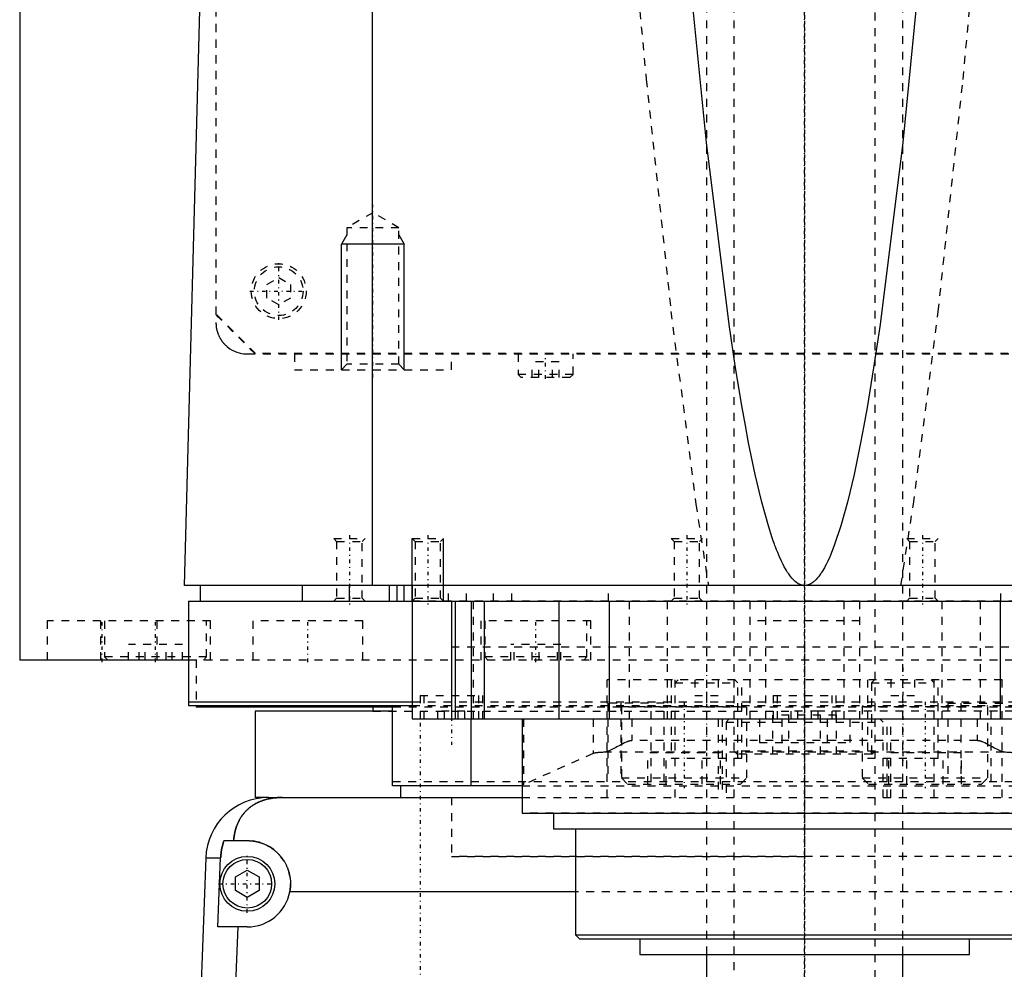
# Model space of a CAD drawing. Extents: x -120 to 120, y -82 to 389.
# Tile 2 of 9: x -100 to 25, y -14 to 107. Entities that reach past the tile are written whole.
import ezdxf

# ---------------------------------------------------------------- set-up
doc = ezdxf.new("R2010")
doc.units = 0
doc.linetypes.add('CENTER', pattern=[1.5, 0.45, -0.5, 0.05, -0.5])
doc.linetypes.add('DASHED', pattern=[2, 1, -1])
for name, color, linetype in [('AM_0', 7, 'CONTINUOUS'), ('AM_10', 7, 'CONTINUOUS'), ('AM_3', 7, 'DASHED'), ('AM_7', 7, 'CENTER')]:
    doc.layers.add(name, color=color, linetype=linetype)

msp = doc.modelspace()

# ---------------------------------------------------------------- linework, layer by layer
at = {"layer": 'AM_0', "color": 7, "linetype": 'CONTINUOUS'}
for p, q in [((-100, 363), (-100, 25)), ((-79, 34.5), (-76.83, 115.63)), ((-55.06, 34.5), (-55.06, 116.6)), ((79, 34.5), (-79, 34.5)), ((-77, 34.5), (-77, 32.5)), ((-64, 34.5), (-64, 32.5)), ((-58, 32.5), (-58, 34.5)), ((-52.9, 32.5), (-52.9, 34.5)), ((-51.9, 32.5), (-51.9, 34.5)), ((-51, 32.5), (-51, 34.5)), ((-50, 34.5), (-50, 17.5)), ((-78.5, 32.5), (78.5, 32.5)), ((-78.5, 32.5), (-78.5, 19.2)), ((-45, 32.5), (-45, 17.5)), ((-44.5, 32.5), (-44.5, 17.5)), ((-42.5, 32.5), (-42.5, 17.5)), ((-40.83, 32.5), (-40.83, 17.5)), ((-31.31, 32.5), (-31.31, 17.5)), ((-24.92, 32.5), (-24.92, 17.5)), ((24.92, 32.5), (24.92, 17.5)), ((-78.56, 25), (-100, 25)), ((-78.5, 19.7), (-50.02, 19.7)), ((-78.5, 19.2), (-50.02, 19.2)), ((-77.5, 19.2), (-77.5, 19)), ((-52.56, 19), (-77.5, 19)), ((-55, 19), (-55, 18.5)), ((-52.5, 9), (-52.5, 19.2)), ((-70, 18.5), (-70, 7.5)), ((-52.56, 18.5), (-70, 18.5)), ((-50, 17.5), (50, 17.5)), ((-42.5, 9), (-42.5, 17.5)), ((-36, 17.5), (-36, 5.5)), ((-36, 9), (-52.5, 9)), ((-51.5, 9), (-51.5, 7.5)), ((-68.3, 7.5), (-70, 7.5)), ((-68.3, 7.5), (-36, 7.5)), ((-36, 5.5), (36, 5.5)), ((-32, 5.5), (-32, 3.5)), ((-32, 3.5), (32, 3.5)), ((-29.17, 3.5), (-29.17, -10)), ((-73.97, 2), (-71, 2)), ((-76.29, -0.2), (-77.28, -26.54)), ((-76.29, -0.2), (-74.4, -0.2)), ((-74.75, -9), (-74.4, -0.2)), ((-72.5, -2.63), (-71, -1.77)), ((-71, -1.77), (-69.5, -2.63)), ((-72.5, -4.37), (-72.5, -2.63)), ((-69.5, -2.63), (-69.5, -4.37)), ((-71, -5.23), (-72.5, -4.37)), ((-69.5, -4.37), (-71, -5.23)), ((-29.17, -4.5), (-65.59, -4.5)), ((-71, -9), (-74.75, -9)), ((-72.2, -9), (-72.97, -26.54)), ((-29.17, -10), (-28.67, -10.5)), ((-29.17, -10), (29.18, -10)), ((-28.67, -10.5), (28.68, -10.5)), ((-21, -10.5), (-21, -12.5)), ((21, -12.5), (21, -10.5)), ((-21, -12.5), (21, -12.5)), ((-12.5, -12.5), (-12.5, -17.5)), ((12.5, -17.5), (12.5, -12.5))]:
    msp.add_line(p, q, dxfattribs=at)
for points in [[(0, 34.5, 0), (-0.01, 34.5, 0), (-0.04, 34.5, 0), (-0.06, 34.5, 0), (-0.07, 34.5, 0), (-0.08, 34.5, 0), (-0.11, 34.5, 0), (-0.13, 34.51, 0), (-0.15, 34.51, 0), (-0.18, 34.51, 0), (-0.2, 34.51, 0), (-0.21, 34.52, 0), (-0.22, 34.52, 0), (-0.25, 34.52, 0), (-0.27, 34.53, 0), (-0.29, 34.53, 0), (-0.32, 34.54, 0), (-0.34, 34.54, 0), (-0.35, 34.54, 0), (-0.36, 34.55, 0), (-0.39, 34.55, 0), (-0.41, 34.56, 0), (-0.42, 34.56, 0), (-0.43, 34.57, 0), (-0.46, 34.57, 0), (-0.48, 34.58, 0), (-0.49, 34.59, 0), (-0.5, 34.59, 0), (-0.53, 34.6, 0), (-0.55, 34.61, 0), (-0.57, 34.62, 0), (-0.6, 34.63, 0), (-0.62, 34.64, 0), (-0.63, 34.64, 0), (-0.64, 34.65, 0), (-0.67, 34.66, 0), (-0.69, 34.67, 0), (-0.71, 34.68, 0), (-0.74, 34.69, 0), (-0.76, 34.71, 0), (-0.77, 34.71, 0), (-0.78, 34.72, 0), (-0.81, 34.73, 0), (-0.83, 34.74, 0), (-0.85, 34.76, 0), (-0.88, 34.77, 0), (-0.9, 34.79, 0), (-0.91, 34.8, 0), (-0.92, 34.8, 0), (-0.95, 34.82, 0), (-0.97, 34.83, 0), (-1.05, 34.89, 0), (-1.19, 35.01, 0), (-1.26, 35.07, 0), (-1.33, 35.13, 0), (-1.47, 35.27, 0), (-1.61, 35.43, 0), (-1.75, 35.59, 0), (-1.89, 35.78, 0), (-2.03, 35.97, 0), (-2.1, 36.07, 0), (-2.17, 36.18, 0), (-2.31, 36.41, 0), (-2.45, 36.64, 0), (-2.52, 36.77, 0), (-2.59, 36.89, 0), (-2.73, 37.16, 0), (-2.87, 37.44, 0), (-2.94, 37.59, 0), (-3.01, 37.73, 0), (-3.15, 38.04, 0), (-3.29, 38.36, 0), (-3.43, 38.7, 0), (-3.57, 39.05, 0), (-3.71, 39.41, 0), (-3.78, 39.6, 0), (-3.85, 39.79, 0), (-3.99, 40.18, 0), (-4.13, 40.59, 0), (-4.62, 42.12, 0), (-5.46, 45.14, 0), (-6.29, 48.66, 0), (-7.13, 52.68, 0), (-7.54, 54.88, 0), (-7.96, 57.2, 0), (-8.79, 62.22, 0), (-9.62, 67.74, 0), (-12.5, 90.94, 0), (-14.95, 115.63, 0)], [(14.95, 115.63, 0), (12.5, 90.94, 0), (9.62, 67.74, 0), (8.79, 62.22, 0), (7.96, 57.2, 0), (7.54, 54.88, 0), (7.13, 52.68, 0), (6.29, 48.66, 0), (5.46, 45.14, 0), (4.62, 42.12, 0), (3.78, 39.6, 0), (3.29, 38.36, 0), (3.15, 38.04, 0), (3.01, 37.73, 0), (2.94, 37.59, 0), (2.87, 37.44, 0), (2.73, 37.16, 0), (2.59, 36.89, 0), (2.52, 36.77, 0), (2.45, 36.64, 0), (2.31, 36.41, 0), (2.17, 36.18, 0), (2.1, 36.07, 0), (2.03, 35.97, 0), (1.89, 35.78, 0), (1.75, 35.59, 0), (1.61, 35.43, 0), (1.47, 35.27, 0), (1.33, 35.13, 0), (1.26, 35.07, 0), (1.19, 35.01, 0), (1.05, 34.89, 0), (0.91, 34.8, 0), (0.83, 34.74, 0), (0.81, 34.73, 0), (0.78, 34.72, 0), (0.77, 34.71, 0), (0.76, 34.71, 0), (0.74, 34.69, 0), (0.71, 34.68, 0), (0.69, 34.67, 0), (0.67, 34.66, 0), (0.64, 34.65, 0), (0.63, 34.64, 0), (0.62, 34.64, 0), (0.6, 34.63, 0), (0.57, 34.62, 0), (0.55, 34.61, 0), (0.53, 34.6, 0), (0.5, 34.59, 0), (0.49, 34.59, 0), (0.48, 34.58, 0), (0.46, 34.57, 0), (0.43, 34.57, 0), (0.42, 34.56, 0), (0.41, 34.56, 0), (0.39, 34.55, 0), (0.36, 34.55, 0), (0.35, 34.54, 0), (0.34, 34.54, 0), (0.32, 34.54, 0), (0.29, 34.53, 0), (0.27, 34.53, 0), (0.25, 34.52, 0), (0.22, 34.52, 0), (0.21, 34.52, 0), (0.2, 34.51, 0), (0.18, 34.51, 0), (0.15, 34.51, 0), (0.13, 34.51, 0), (0.11, 34.5, 0), (0.08, 34.5, 0), (0.07, 34.5, 0), (0.06, 34.5, 0), (0.04, 34.5, 0), (0.01, 34.5, 0), (0, 34.5, 0)], [(-66.56, 7.5, 0), (-66.61, 7.5, 0), (-66.7, 7.5, 0), (-66.8, 7.5, 0), (-66.84, 7.5, 0), (-66.89, 7.49, 0), (-66.98, 7.49, 0), (-67.08, 7.49, 0), (-67.17, 7.48, 0), (-67.26, 7.47, 0), (-67.35, 7.47, 0), (-67.4, 7.46, 0), (-67.45, 7.46, 0), (-67.54, 7.45, 0), (-67.63, 7.44, 0), (-67.72, 7.42, 0), (-67.82, 7.41, 0), (-67.91, 7.4, 0), (-67.95, 7.39, 0), (-68, 7.38, 0), (-68.09, 7.37, 0), (-68.18, 7.35, 0), (-68.23, 7.34, 0), (-68.27, 7.33, 0), (-68.36, 7.31, 0), (-68.45, 7.29, 0), (-68.49, 7.28, 0), (-68.53, 7.27, 0), (-68.62, 7.24, 0), (-68.71, 7.22, 0), (-68.79, 7.2, 0), (-68.88, 7.17, 0), (-68.96, 7.14, 0), (-69, 7.13, 0), (-69.04, 7.11, 0), (-69.13, 7.08, 0), (-69.21, 7.05, 0), (-69.29, 7.02, 0), (-69.37, 6.99, 0), (-69.45, 6.96, 0), (-69.49, 6.94, 0), (-69.53, 6.92, 0), (-69.6, 6.89, 0), (-69.68, 6.85, 0), (-69.76, 6.81, 0), (-69.83, 6.77, 0), (-69.91, 6.74, 0), (-69.94, 6.72, 0), (-69.98, 6.69, 0), (-70.05, 6.65, 0), (-70.12, 6.61, 0), (-70.19, 6.57, 0), (-70.26, 6.52, 0), (-70.33, 6.48, 0), (-70.37, 6.46, 0), (-70.4, 6.43, 0), (-70.47, 6.39, 0), (-70.53, 6.34, 0), (-70.6, 6.29, 0), (-70.66, 6.24, 0), (-70.72, 6.19, 0), (-70.75, 6.17, 0), (-70.78, 6.14, 0), (-70.84, 6.09, 0), (-70.9, 6.04, 0), (-70.93, 6.01, 0), (-70.96, 5.98, 0), (-71.02, 5.93, 0), (-71.08, 5.87, 0), (-71.1, 5.85, 0), (-71.13, 5.82, 0), (-71.19, 5.76, 0), (-71.24, 5.71, 0), (-71.29, 5.65, 0), (-71.34, 5.59, 0), (-71.4, 5.53, 0), (-71.42, 5.5, 0), (-71.45, 5.47, 0), (-71.5, 5.41, 0), (-71.54, 5.35, 0), (-71.59, 5.28, 0), (-71.64, 5.22, 0), (-71.68, 5.16, 0), (-71.71, 5.12, 0), (-71.73, 5.09, 0), (-71.77, 5.02, 0), (-71.82, 4.96, 0), (-71.86, 4.89, 0), (-71.9, 4.82, 0), (-71.94, 4.75, 0), (-71.96, 4.72, 0), (-71.98, 4.68, 0), (-72.02, 4.61, 0), (-72.06, 4.54, 0), (-72.1, 4.46, 0), (-72.13, 4.39, 0), (-72.17, 4.32, 0), (-72.18, 4.28, 0), (-72.2, 4.24, 0), (-72.24, 4.16, 0), (-72.27, 4.09, 0), (-72.3, 4.01, 0), (-72.33, 3.93, 0), (-72.36, 3.85, 0), (-72.37, 3.81, 0), (-72.39, 3.77, 0), (-72.42, 3.69, 0), (-72.44, 3.61, 0), (-72.46, 3.57, 0), (-72.47, 3.52, 0), (-72.49, 3.44, 0), (-72.52, 3.36, 0), (-72.53, 3.32, 0), (-72.54, 3.27, 0), (-72.56, 3.19, 0), (-72.58, 3.1, 0), (-72.6, 3.02, 0), (-72.62, 2.93, 0), (-72.63, 2.84, 0), (-72.64, 2.8, 0), (-72.65, 2.76, 0), (-72.66, 2.67, 0), (-72.68, 2.58, 0), (-72.72, 2.27, 0), (-72.74, 2, 0)], [(-74.4, -0.2, 0), (-74.39, -0.14, 0), (-74.39, -0.02, 0), (-74.38, 0.1, 0), (-74.37, 0.16, 0), (-74.37, 0.23, 0), (-74.35, 0.35, 0), (-74.34, 0.47, 0), (-74.32, 0.6, 0), (-74.3, 0.72, 0), (-74.28, 0.85, 0), (-74.27, 0.91, 0), (-74.26, 0.97, 0), (-74.23, 1.1, 0), (-74.2, 1.22, 0), (-74.17, 1.34, 0), (-74.14, 1.47, 0), (-74.1, 1.59, 0), (-74.09, 1.65, 0), (-74.07, 1.71, 0), (-74.03, 1.83, 0), (-73.99, 1.94, 0), (-73.97, 2, 0)], [(-71, 2, 0), (-70.96, 2, 0), (-70.87, 2, 0), (-70.78, 2, 0), (-70.73, 1.99, 0), (-70.69, 1.99, 0), (-70.6, 1.99, 0), (-70.51, 1.98, 0), (-70.42, 1.97, 0), (-70.33, 1.96, 0), (-70.24, 1.95, 0), (-70.19, 1.94, 0), (-70.15, 1.93, 0), (-70.06, 1.92, 0), (-69.97, 1.9, 0), (-69.88, 1.88, 0), (-69.79, 1.86, 0), (-69.7, 1.84, 0), (-69.65, 1.83, 0), (-69.61, 1.82, 0), (-69.52, 1.8, 0), (-69.43, 1.77, 0), (-69.38, 1.76, 0), (-69.34, 1.74, 0), (-69.25, 1.72, 0), (-69.17, 1.69, 0), (-69.12, 1.67, 0), (-69.08, 1.65, 0), (-68.99, 1.62, 0), (-68.91, 1.59, 0), (-68.82, 1.55, 0), (-68.74, 1.51, 0), (-68.66, 1.48, 0), (-68.61, 1.46, 0), (-68.57, 1.44, 0), (-68.49, 1.39, 0), (-68.41, 1.35, 0), (-68.33, 1.31, 0), (-68.25, 1.26, 0), (-68.17, 1.22, 0), (-68.14, 1.2, 0), (-68.1, 1.17, 0), (-68.02, 1.12, 0), (-67.95, 1.07, 0), (-67.87, 1.02, 0), (-67.8, 0.97, 0), (-67.73, 0.92, 0), (-67.69, 0.89, 0), (-67.66, 0.87, 0), (-67.59, 0.81, 0), (-67.52, 0.76, 0), (-67.45, 0.7, 0), (-67.39, 0.65, 0), (-67.32, 0.59, 0), (-67.29, 0.56, 0), (-67.26, 0.53, 0), (-67.2, 0.47, 0), (-67.14, 0.41, 0), (-67.08, 0.35, 0), (-67.02, 0.29, 0), (-66.96, 0.23, 0), (-66.93, 0.2, 0), (-66.9, 0.17, 0), (-66.84, 0.1, 0), (-66.79, 0.04, 0), (-66.76, 0, 0), (-66.73, -0.03, 0), (-66.68, -0.1, 0), (-66.62, -0.17, 0), (-66.6, -0.2, 0), (-66.57, -0.24, 0), (-66.52, -0.31, 0), (-66.47, -0.38, 0), (-66.42, -0.45, 0), (-66.37, -0.53, 0), (-66.32, -0.6, 0), (-66.3, -0.64, 0), (-66.28, -0.68, 0), (-66.23, -0.76, 0), (-66.19, -0.83, 0), (-66.15, -0.91, 0), (-66.11, -0.99, 0), (-66.06, -1.07, 0), (-66.05, -1.11, 0), (-66.03, -1.15, 0), (-65.99, -1.23, 0), (-65.95, -1.32, 0), (-65.92, -1.4, 0), (-65.88, -1.48, 0), (-65.85, -1.57, 0), (-65.84, -1.61, 0), (-65.82, -1.65, 0), (-65.79, -1.74, 0), (-65.76, -1.82, 0), (-65.74, -1.91, 0), (-65.71, -1.99, 0), (-65.69, -2.08, 0), (-65.68, -2.12, 0), (-65.66, -2.17, 0), (-65.64, -2.25, 0), (-65.62, -2.34, 0), (-65.61, -2.43, 0), (-65.59, -2.52, 0), (-65.57, -2.6, 0), (-65.57, -2.65, 0), (-65.56, -2.69, 0), (-65.55, -2.78, 0), (-65.54, -2.87, 0), (-65.53, -2.91, 0), (-65.53, -2.96, 0), (-65.52, -3.04, 0), (-65.51, -3.13, 0), (-65.51, -3.18, 0), (-65.51, -3.22, 0), (-65.5, -3.31, 0), (-65.5, -3.39, 0), (-65.5, -3.48, 0), (-65.5, -3.57, 0), (-65.5, -3.65, 0), (-65.5, -3.7, 0), (-65.51, -3.74, 0), (-65.51, -3.83, 0), (-65.52, -3.92, 0), (-65.52, -4.01, 0), (-65.53, -4.1, 0), (-65.54, -4.19, 0), (-65.55, -4.23, 0), (-65.55, -4.28, 0), (-65.57, -4.37, 0), (-65.58, -4.46, 0), (-65.59, -4.5, 0)]]:
    msp.add_polyline3d(points, dxfattribs=at)
for radius in [3.5, 3.1]:
    msp.add_circle((-71, -3.5), radius, dxfattribs=at)
for centre, radius, start, end in [((-68.3, -0.5), 8, 90, 177.861), ((-71, -3.5), 5.5, 270, 349.5243)]:
    msp.add_arc(centre, radius, start, end, dxfattribs=at)
at = {"layer": 'AM_10', "color": 7, "linetype": 'CONTINUOUS'}
for p, q in [((-58.32, 79.17), (-59, 78)), ((-51.68, 79.17), (-51, 78)), ((-51, 78), (-59, 78)), ((-59, 62), (-59, 78)), ((-51, 62), (-51, 78)), ((-50, 32.5), (-50, 40.5)), ((-46, 32.5), (-46, 40.5))]:
    msp.add_line(p, q, dxfattribs=at)
at = {"layer": 'AM_3', "color": 6, "linetype": 'DASHED'}
for p, q in [((-75, 380), (-75, 68)), ((-74.95, 69.05), (-74.95, 374.95)), ((-9, 360.5), (-9, -59.5)), ((9, -59.5), (9, 360.5)), ((-12.5, 222.5), (-12.5, -12.5)), ((12.5, -12.5), (12.5, 222.5)), ((-55, 82), (-58.32, 80.08)), ((-51.68, 80.08), (-55, 82)), ((-58.32, 80.08), (-58.32, 62.68)), ((-51.68, 80.08), (-58.32, 80.08)), ((-51.68, 62.68), (-51.68, 80.08)), ((-68.5, 72.87), (-67, 73.73)), ((-68.5, 71.13), (-68.5, 72.87)), ((-67, 73.73), (-65.5, 72.87)), ((-65.5, 72.87), (-65.5, 71.13)), ((-67, 70.27), (-68.5, 71.13)), ((-65.5, 71.13), (-67, 70.27)), ((-70, 64), (-75, 69)), ((-69.95, 64.05), (-74.95, 69.05)), ((-71, 64), (71, 64)), ((69.95, 64.05), (-69.95, 64.05)), ((-65, 64), (-65, 62)), ((-45, 62), (-45, 64)), ((-36.5, 64), (-36.5, 61.4)), ((-29.5, 61.4), (-29.5, 64)), ((-34.73, 61), (-34.73, 63)), ((-31.27, 63), (-34.73, 63)), ((-33.87, 61), (-33.87, 63)), ((-32.13, 61), (-32.13, 63)), ((-31.27, 61), (-31.27, 63)), ((-65, 62), (-45, 62)), ((-58.32, 62.68), (-59, 62)), ((-51.68, 62.68), (-58.32, 62.68)), ((-51, 62), (-51.68, 62.68)), ((-36.5, 61.4), (-36.1, 61)), ((-29.5, 61.4), (-36.5, 61.4)), ((-29.9, 61), (-36.1, 61)), ((-29.9, 61), (-29.5, 61.4)), ((-60, 40.5), (-59.62, 40.12)), ((-60, 40.5), (-56, 40.5)), ((-56.38, 40.12), (-56, 40.5)), ((-50, 40.5), (-49.62, 40.12)), ((-50, 40.5), (-46, 40.5)), ((-46.38, 40.12), (-46, 40.5)), ((-17, 40.5), (-16.62, 40.12)), ((-17, 40.5), (-13, 40.5)), ((-13.38, 40.12), (-13, 40.5)), ((13, 40.5), (13.38, 40.12)), ((13, 40.5), (17, 40.5)), ((16.62, 40.12), (17, 40.5)), ((-59.62, 40.12), (-59.62, 32.88)), ((-59.62, 40.12), (-56.38, 40.12)), ((-56.38, 32.88), (-56.38, 40.12)), ((-49.62, 40.12), (-49.62, 32.88)), ((-49.62, 40.12), (-46.38, 40.12)), ((-46.38, 32.88), (-46.38, 40.12)), ((-16.62, 40.12), (-16.62, 32.88)), ((-16.62, 40.12), (-13.38, 40.12)), ((-13.38, 32.88), (-13.38, 40.12)), ((13.38, 40.12), (13.38, 32.88)), ((13.38, 40.12), (16.62, 40.12)), ((16.62, 32.88), (16.62, 40.12)), ((-45.38, 32.5), (-45.38, 34.5)), ((-43.08, 32.5), (-43.08, 34.5)), ((-39.62, 32.5), (-39.62, 34.5)), ((-37.31, 32.5), (-37.31, 34.5)), ((-25, 32.5), (-25, 34.5)), ((25, 32.5), (25, 34.5)), ((-59.62, 32.88), (-60, 32.5)), ((-59.62, 32.88), (-56.38, 32.88)), ((-56, 32.5), (-56.38, 32.88)), ((-49.62, 32.88), (-50, 32.5)), ((-49.62, 32.88), (-46.38, 32.88)), ((-46, 32.5), (-46.38, 32.88)), ((-16.62, 32.88), (-17, 32.5)), ((-16.62, 32.88), (-13.38, 32.88)), ((-13, 32.5), (-13.38, 32.88)), ((13.38, 32.88), (13, 32.5)), ((13.38, 32.88), (16.62, 32.88)), ((17, 32.5), (16.62, 32.88)), ((77, 32.5), (-50, 32.5)), ((-42.23, 32.5), (-42.23, 17.5)), ((-22.36, 32.5), (-22.36, 17.5)), ((-17.5, 32.5), (-17.5, 17.5)), ((-7, 32.5), (-7, 17.5)), ((-5, 32.5), (-5, 17.5)), ((5, 32.5), (5, 17.5)), ((7, 32.5), (7, 17.5)), ((17.5, 32.5), (17.5, 17.5)), ((22.36, 32.5), (22.36, 17.5)), ((-96.5, 30), (-96.5, 25)), ((-75.69, 30), (-96.5, 30)), ((-89.69, 30), (-89.69, 25)), ((-89.19, 30), (-89.19, 25.4)), ((-82.5, 25), (-82.5, 30)), ((-76.19, 25.4), (-76.19, 30)), ((-75.69, 25), (-75.69, 30)), ((-70.29, 30), (-70.29, 25)), ((-56.29, 30), (-70.29, 30)), ((-56.29, 25), (-56.29, 30)), ((-41.25, 30), (-41.25, 25)), ((-27.25, 30), (-41.25, 30)), ((-40.75, 30), (-40.75, 25.4)), ((-27.75, 25.4), (-27.75, 30)), ((-27.25, 25), (-27.25, 30)), ((7, 30), (-7, 30)), ((-86.12, 25), (-86.12, 27)), ((-79.25, 27), (-86.12, 27)), ((-84.8, 25), (-84.8, 27)), ((-84.01, 25), (-84.01, 27)), ((-81.36, 25), (-81.36, 27)), ((-80.58, 25), (-80.58, 27)), ((-79.25, 25), (-79.25, 27)), ((-45, 26.7), (45, 26.7)), ((-45, 26.7), (0, 26.7)), ((-37.45, 25), (-37.45, 27)), ((-31.05, 27), (-37.45, 27)), ((-37, 25), (-37, 27)), ((-34.7, 25), (-34.7, 27)), ((-33.8, 25), (-33.8, 27)), ((-31.5, 25), (-31.5, 27)), ((-31.05, 25), (-31.05, 27)), ((-89.19, 25.4), (-88.79, 25)), ((-76.19, 25.4), (-89.19, 25.4)), ((-76.59, 25), (-76.19, 25.4)), ((-40.75, 25.4), (-40.35, 25)), ((-27.75, 25.4), (-40.75, 25.4)), ((-28.15, 25), (-27.75, 25.4)), ((78.56, 25), (-78.56, 25)), ((-77.5, 25), (-77.5, 19.2)), ((-25.16, 7.5), (-25.16, 22.5)), ((25.16, 22.5), (-25.16, 22.5)), ((-17, 22.5), (-17, 12.5)), ((-16.1, 22.5), (-16.5, 22.1)), ((-16.5, 7.5), (-16.5, 22.5)), ((-16.5, 22.1), (-8.5, 22.1)), ((-14, 22.5), (-14, 20.5)), ((-11, 22.5), (-11, 20.5)), ((-8.5, 22.1), (-8.9, 22.5)), ((-8.5, 12.5), (-8.5, 22.1)), ((-8, 12.5), (-8, 22.5)), ((8, 22.5), (8, 12.5)), ((8.9, 22.5), (8.5, 22.1)), ((8.5, 22.1), (8.5, 12.5)), ((8.5, 22.1), (16.5, 22.1)), ((11, 22.5), (11, 20.5)), ((14, 22.5), (14, 20.5)), ((16.5, 22.1), (16.1, 22.5)), ((16.5, 7.5), (16.5, 22.5)), ((17, 12.5), (17, 22.5)), ((25.16, 7.5), (25.16, 22.5)), ((-49, 20.5), (-49, 17.5)), ((-49, 20.5), (-41, 20.5)), ((-48.5, 20.5), (-48.5, 17.5)), ((-41.5, 17.5), (-41.5, 20.5)), ((-41, 17.5), (-41, 20.5)), ((-14, 20.5), (-11, 20.5)), ((-4, 20.5), (-4, 17.5)), ((-4, 20.5), (4, 20.5)), ((-3.5, 20.5), (-3.5, 17.5)), ((3.5, 17.5), (3.5, 20.5)), ((4, 17.5), (4, 20.5)), ((11, 20.5), (14, 20.5)), ((52.56, 19), (-52.56, 19)), ((-50.02, 19.7), (50.02, 19.7)), ((-50.02, 19.2), (50.02, 19.2)), ((-25.09, 19.5), (-25.09, 9.5)), ((-17.89, 19.5), (-25.09, 19.5)), ((-23.43, 19.5), (-23.43, 9.5)), ((-23.25, 19.2), (-23.35, 19.1)), ((-23.35, 19.1), (-23.35, 10)), ((-23.35, 19.1), (-7.35, 19.1)), ((-19.55, 9.5), (-19.55, 19.5)), ((-17.89, 9.5), (-17.89, 19.5)), ((-7.35, 19.1), (-7.45, 19.2)), ((-7.35, 10), (-7.35, 19.1)), ((7.45, 19.2), (7.35, 19.1)), ((7.35, 19.1), (7.35, 10)), ((7.35, 19.1), (23.35, 19.1)), ((18.23, 19.5), (18.23, 9.5)), ((18.23, 19.5), (25.44, 19.5)), ((19.89, 19.5), (19.89, 9.5)), ((23.35, 19.1), (23.25, 19.2)), ((23.35, 10), (23.35, 19.1)), ((23.77, 9.5), (23.77, 19.5)), ((-55, 18.5), (-0.87, 18.5)), ((-43.27, 18.5), (-46.73, 18.5)), ((-46.73, 17.5), (-46.73, 18.5)), ((-45.87, 17.5), (-45.87, 18.5)), ((-44.13, 17.5), (-44.13, 18.5)), ((-43.27, 17.5), (-43.27, 18.5)), ((-4.04, 13), (-4.04, 18)), ((4.04, 18), (-4.04, 18)), ((-2.02, 13), (-2.02, 18)), ((1.73, 18.5), (-1.73, 18.5)), ((-1.73, 17.5), (-1.73, 18.5)), ((-0.87, 17.5), (-0.87, 18.5)), ((0.87, 17.5), (0.87, 18.5)), ((52.56, 18.5), (0.87, 18.5)), ((1.73, 17.5), (1.73, 18.5)), ((2.02, 13), (2.02, 18)), ((4.04, 13), (4.04, 18)), ((-35.82, 17.5), (-35.82, 9.14)), ((-26.96, 17.5), (-26.96, 13.1)), ((-22, 17.5), (-22, 14.74)), ((-11, 17.5), (-11, 7.5)), ((-10.5, 17.5), (-10.5, 7.5)), ((-9.6, 17.5), (-10, 17.1)), ((-10, 17.1), (-10, 7.5)), ((-10, 17.1), (10, 17.1)), ((-5.77, 17.5), (-5.77, 14.5)), ((-2.89, 17.5), (-2.89, 14.5)), ((2.89, 17.5), (2.89, 14.5)), ((5.77, 17.5), (5.77, 14.5)), ((10, 17.1), (9.6, 17.5)), ((10, 7.5), (10, 17.1)), ((10.5, 7.5), (10.5, 17.5)), ((11, 7.5), (11, 17.5)), ((22, 17.5), (22, 14.74)), ((22, 14.74), (-22, 14.74)), ((-5.77, 14.5), (5.77, 14.5)), ((-26.96, 13.1), (-35.82, 9.14)), ((25.41, 13.27), (-25.41, 13.27)), ((-19.97, 9.2), (-19.97, 13.2)), ((-10.73, 13.2), (-19.97, 13.2)), ((-17.66, 9.2), (-17.66, 13.2)), ((-13.04, 9.2), (-13.04, 13.2)), ((-10.73, 9.2), (-10.73, 13.2)), ((-9, 13.4), (-8.6, 13)), ((9, 13.4), (-9, 13.4)), ((8.6, 13), (-8.6, 13)), ((8.6, 13), (9, 13.4)), ((10.73, 9.2), (10.73, 13.2)), ((19.97, 13.2), (10.73, 13.2)), ((13.04, 9.2), (13.04, 13.2)), ((17.66, 9.2), (17.66, 13.2)), ((19.97, 9.2), (19.97, 13.2)), ((-17, 12.5), (-8, 12.5)), ((8, 12.5), (17, 12.5)), ((52.5, 9.5), (-52.5, 9.5)), ((-36, 9), (36, 9)), ((-23.35, 10), (-22.55, 9.2)), ((-23.35, 10), (-7.35, 10)), ((-22.55, 9.2), (-8.15, 9.2)), ((-8.15, 9.2), (-7.35, 10)), ((7.35, 10), (8.15, 9.2)), ((7.35, 10), (23.35, 10)), ((8.15, 9.2), (22.55, 9.2)), ((22.55, 9.2), (23.35, 10)), ((-45, 7.5), (-45, 0)), ((-45, 7.5), (-45, 0)), ((-36, 7.5), (36, 7.5)), ((36, 5.52), (-36, 5.52)), ((-45, 0), (0, 0)), ((45, 0), (-45, 0)), ((29.18, -4.5), (-29.17, -4.5))]:
    msp.add_line(p, q, dxfattribs=at)
for points in [[(-21.74, 115.63, 0), (-20.18, 98.98, 0), (-17.03, 69.41, 0), (-13.86, 44.87, 0), (-12.26, 34.5, 0)], [(12.26, 34.5, 0), (13.86, 44.87, 0), (17.03, 69.41, 0), (20.18, 98.98, 0), (21.74, 115.63, 0)], [(-75, 68, 0), (-75, 67.97, 0), (-75, 67.9, 0), (-75, 67.83, 0), (-74.99, 67.79, 0), (-74.99, 67.76, 0), (-74.99, 67.69, 0), (-74.98, 67.62, 0), (-74.97, 67.55, 0), (-74.97, 67.48, 0), (-74.96, 67.41, 0), (-74.95, 67.38, 0), (-74.95, 67.34, 0), (-74.93, 67.27, 0), (-74.92, 67.21, 0), (-74.91, 67.14, 0), (-74.89, 67.07, 0), (-74.87, 67, 0), (-74.87, 66.97, 0), (-74.86, 66.94, 0), (-74.84, 66.87, 0), (-74.82, 66.81, 0), (-74.81, 66.77, 0), (-74.8, 66.74, 0), (-74.77, 66.68, 0), (-74.75, 66.61, 0), (-74.74, 66.58, 0), (-74.73, 66.55, 0), (-74.7, 66.49, 0), (-74.68, 66.43, 0), (-74.65, 66.37, 0), (-74.62, 66.31, 0), (-74.59, 66.25, 0), (-74.58, 66.22, 0), (-74.57, 66.19, 0), (-74.54, 66.13, 0), (-74.51, 66.07, 0), (-74.47, 66.02, 0), (-74.44, 65.96, 0), (-74.41, 65.91, 0), (-74.39, 65.88, 0), (-74.38, 65.86, 0), (-74.34, 65.8, 0), (-74.31, 65.75, 0), (-74.27, 65.7, 0), (-74.24, 65.65, 0), (-74.2, 65.6, 0), (-74.19, 65.58, 0), (-74.17, 65.56, 0), (-74.13, 65.51, 0), (-74.1, 65.47, 0), (-74.06, 65.42, 0), (-74.02, 65.38, 0), (-73.99, 65.34, 0), (-73.97, 65.32, 0), (-73.95, 65.3, 0), (-73.91, 65.25, 0), (-73.87, 65.21, 0), (-73.83, 65.17, 0), (-73.79, 65.14, 0), (-73.75, 65.1, 0), (-73.73, 65.08, 0), (-73.71, 65.06, 0), (-73.67, 65.02, 0), (-73.63, 64.99, 0), (-73.61, 64.97, 0), (-73.48, 64.86, 0), (-73.21, 64.67, 0), (-72.94, 64.5, 0), (-72.65, 64.36, 0), (-72.35, 64.24, 0), (-72.05, 64.14, 0), (-71.9, 64.1, 0), (-71.75, 64.07, 0), (-71.45, 64.02, 0), (-71.15, 64, 0), (-71, 64, 0)], [(-22, 14.74, 0), (-22.02, 14.74, 0), (-22.06, 14.73, 0), (-22.1, 14.73, 0), (-22.12, 14.73, 0), (-22.14, 14.73, 0), (-22.18, 14.72, 0), (-22.21, 14.72, 0), (-22.25, 14.71, 0), (-22.29, 14.7, 0), (-22.32, 14.69, 0), (-22.34, 14.69, 0), (-22.36, 14.68, 0), (-22.39, 14.67, 0), (-22.43, 14.66, 0), (-22.46, 14.65, 0), (-22.5, 14.64, 0), (-22.53, 14.62, 0), (-22.55, 14.62, 0), (-22.57, 14.61, 0), (-22.6, 14.6, 0), (-22.64, 14.58, 0), (-22.65, 14.58, 0), (-22.75, 14.53, 0), (-22.95, 14.44, 0), (-23.15, 14.34, 0), (-23.34, 14.24, 0), (-23.53, 14.14, 0), (-23.72, 14.04, 0), (-23.82, 13.99, 0), (-23.91, 13.94, 0), (-24.1, 13.84, 0), (-24.29, 13.75, 0), (-24.47, 13.66, 0), (-24.65, 13.57, 0), (-24.82, 13.49, 0), (-24.91, 13.46, 0), (-25, 13.42, 0), (-25.16, 13.36, 0), (-25.33, 13.3, 0), (-25.41, 13.27, 0)], [(25.41, 13.27, 0), (25.33, 13.3, 0), (25.16, 13.36, 0), (25, 13.42, 0), (24.91, 13.46, 0), (24.82, 13.49, 0), (24.65, 13.57, 0), (24.47, 13.66, 0), (24.29, 13.75, 0), (24.1, 13.84, 0), (23.91, 13.94, 0), (23.82, 13.99, 0), (23.72, 14.04, 0), (23.53, 14.14, 0), (23.34, 14.24, 0), (23.15, 14.34, 0), (22.95, 14.44, 0), (22.75, 14.53, 0), (22.65, 14.58, 0), (22.64, 14.58, 0), (22.6, 14.6, 0), (22.57, 14.61, 0), (22.55, 14.62, 0), (22.53, 14.62, 0), (22.5, 14.64, 0), (22.46, 14.65, 0), (22.43, 14.66, 0), (22.39, 14.67, 0), (22.36, 14.68, 0), (22.34, 14.69, 0), (22.32, 14.69, 0), (22.29, 14.7, 0), (22.25, 14.71, 0), (22.21, 14.72, 0), (22.18, 14.72, 0), (22.14, 14.73, 0), (22.12, 14.73, 0), (22.1, 14.73, 0), (22.06, 14.73, 0), (22.02, 14.74, 0), (22, 14.74, 0)], [(-25.41, 13.27, 0), (-25.48, 13.27, 0), (-25.61, 13.26, 0), (-25.74, 13.25, 0), (-25.81, 13.25, 0), (-25.87, 13.25, 0), (-25.99, 13.24, 0), (-26.1, 13.23, 0), (-26.2, 13.22, 0), (-26.3, 13.21, 0), (-26.4, 13.2, 0), (-26.44, 13.19, 0), (-26.49, 13.19, 0), (-26.57, 13.18, 0), (-26.64, 13.17, 0), (-26.71, 13.16, 0), (-26.77, 13.15, 0), (-26.82, 13.14, 0), (-26.85, 13.13, 0), (-26.87, 13.12, 0), (-26.91, 13.11, 0), (-26.94, 13.1, 0), (-26.96, 13.1, 0)], [(26.96, 13.1, 0), (26.94, 13.1, 0), (26.91, 13.11, 0), (26.87, 13.12, 0), (26.85, 13.13, 0), (26.82, 13.14, 0), (26.77, 13.15, 0), (26.71, 13.16, 0), (26.64, 13.17, 0), (26.57, 13.18, 0), (26.49, 13.19, 0), (26.44, 13.19, 0), (26.4, 13.2, 0), (26.3, 13.21, 0), (26.2, 13.22, 0), (26.1, 13.23, 0), (25.99, 13.24, 0), (25.87, 13.25, 0), (25.81, 13.25, 0), (25.74, 13.25, 0), (25.61, 13.26, 0), (25.48, 13.27, 0), (25.41, 13.27, 0)], [(-35.82, 9.14, 0), (-35.88, 9.12, 0), (-35.96, 9.06, 0), (-36, 9.01, 0), (-36, 8.99, 0)], [(-72.74, 2, 0), (-72.74, 2.05, 0), (-72.73, 2.14, 0), (-72.72, 2.23, 0), (-72.72, 2.27, 0), (-72.71, 2.32, 0), (-72.7, 2.41, 0), (-72.69, 2.5, 0), (-72.68, 2.59, 0), (-72.66, 2.68, 0), (-72.65, 2.76, 0), (-72.64, 2.81, 0), (-72.63, 2.85, 0), (-72.61, 2.94, 0), (-72.6, 3.03, 0), (-72.58, 3.11, 0), (-72.56, 3.2, 0), (-72.54, 3.28, 0), (-72.52, 3.33, 0), (-72.51, 3.37, 0), (-72.49, 3.45, 0), (-72.46, 3.53, 0), (-72.45, 3.58, 0), (-72.44, 3.62, 0), (-72.41, 3.7, 0), (-72.39, 3.78, 0), (-72.37, 3.82, 0), (-72.36, 3.86, 0), (-72.33, 3.94, 0), (-72.3, 4.01, 0), (-72.27, 4.09, 0), (-72.23, 4.17, 0), (-72.2, 4.24, 0), (-72.18, 4.28, 0), (-72.17, 4.32, 0), (-72.13, 4.39, 0), (-72.1, 4.46, 0), (-72.06, 4.54, 0), (-72.02, 4.61, 0), (-71.98, 4.68, 0), (-71.96, 4.71, 0), (-71.94, 4.75, 0), (-71.9, 4.82, 0), (-71.86, 4.89, 0), (-71.82, 4.95, 0), (-71.78, 5.02, 0), (-71.73, 5.08, 0), (-71.71, 5.12, 0), (-71.69, 5.15, 0), (-71.64, 5.21, 0), (-71.6, 5.28, 0), (-71.55, 5.34, 0), (-71.5, 5.4, 0), (-71.45, 5.46, 0), (-71.43, 5.49, 0), (-71.4, 5.52, 0), (-71.35, 5.58, 0), (-71.3, 5.64, 0), (-71.25, 5.7, 0), (-71.19, 5.75, 0), (-71.14, 5.81, 0), (-71.11, 5.84, 0), (-71.08, 5.87, 0), (-71.03, 5.92, 0), (-70.97, 5.98, 0), (-70.94, 6, 0), (-70.91, 6.03, 0), (-70.85, 6.08, 0), (-70.79, 6.13, 0), (-70.76, 6.16, 0), (-70.73, 6.18, 0), (-70.67, 6.23, 0), (-70.6, 6.28, 0), (-70.54, 6.33, 0), (-70.47, 6.38, 0), (-70.41, 6.43, 0), (-70.37, 6.45, 0), (-70.34, 6.47, 0), (-70.27, 6.52, 0), (-70.2, 6.56, 0), (-70.13, 6.61, 0), (-70.06, 6.65, 0), (-69.99, 6.69, 0), (-69.95, 6.71, 0), (-69.91, 6.73, 0), (-69.84, 6.77, 0), (-69.76, 6.81, 0), (-69.69, 6.85, 0), (-69.61, 6.88, 0), (-69.53, 6.92, 0), (-69.5, 6.94, 0), (-69.46, 6.95, 0), (-69.38, 6.99, 0), (-69.3, 7.02, 0), (-69.22, 7.05, 0), (-69.13, 7.08, 0), (-69.05, 7.11, 0), (-69.01, 7.13, 0), (-68.97, 7.14, 0), (-68.89, 7.17, 0), (-68.8, 7.19, 0), (-68.72, 7.22, 0), (-68.63, 7.24, 0), (-68.54, 7.27, 0), (-68.5, 7.28, 0), (-68.46, 7.29, 0), (-68.37, 7.31, 0), (-68.28, 7.33, 0), (-68.23, 7.34, 0), (-68.19, 7.35, 0), (-68.1, 7.36, 0), (-68.01, 7.38, 0), (-67.96, 7.39, 0), (-67.91, 7.4, 0), (-67.82, 7.41, 0), (-67.73, 7.42, 0), (-67.64, 7.44, 0), (-67.55, 7.45, 0), (-67.45, 7.46, 0), (-67.41, 7.46, 0), (-67.36, 7.47, 0), (-67.27, 7.47, 0), (-67.17, 7.48, 0), (-67.08, 7.49, 0), (-66.99, 7.49, 0), (-66.89, 7.49, 0), (-66.85, 7.5, 0), (-66.8, 7.5, 0), (-66.7, 7.5, 0), (-66.61, 7.5, 0), (-66.56, 7.5, 0)], [(-73.97, 2, 0), (-73.99, 1.94, 0), (-74.03, 1.83, 0), (-74.07, 1.71, 0), (-74.09, 1.65, 0), (-74.1, 1.59, 0), (-74.14, 1.47, 0), (-74.17, 1.34, 0), (-74.2, 1.22, 0), (-74.23, 1.1, 0), (-74.26, 0.97, 0), (-74.27, 0.91, 0), (-74.28, 0.85, 0), (-74.3, 0.72, 0), (-74.32, 0.6, 0), (-74.34, 0.47, 0), (-74.35, 0.35, 0), (-74.37, 0.23, 0), (-74.37, 0.16, 0), (-74.38, 0.1, 0), (-74.39, -0.02, 0), (-74.39, -0.14, 0), (-74.4, -0.2, 0)]]:
    msp.add_polyline3d(points, dxfattribs=at)
for radius in [3.5, 3.1]:
    msp.add_circle((-67, 72), radius, dxfattribs=at)
msp.add_arc((-71, -3.5), 5.5, 349.5243, 90, dxfattribs=at)
at = {"layer": 'AM_7', "color": 4, "linetype": 'CENTER'}
for p, q in [((0, -18.4), (0, 386.4)), ((0, 381.5), (0, -80.5)), ((0, 247.5), (0, -82.5)), ((-55, 61), (-55, 83)), ((-67, 68.33), (-67, 75.67)), ((-70.67, 72), (-63.32, 72)), ((-33, 60.85), (-33, 64.15)), ((-58, 40.9), (-58, 32.1)), ((-48, 40.9), (-48, 32.1)), ((-15, 40.9), (-15, 32.1)), ((15, 40.9), (15, 32.1)), ((-89.5, 24.75), (-89.5, 30.25)), ((-82.69, 24.75), (-82.69, 30.25)), ((-63.29, 24.75), (-63.29, 30.25)), ((-34.25, 24.75), (-34.25, 30.25)), ((0, 27.07), (0, -0.38)), ((-12.5, 24.05), (-12.5, 11.95)), ((12.5, 24.05), (12.5, 11.95)), ((-45, 20.8), (-45, 14.2)), ((-15.35, 19.7), (-15.35, 8.7)), ((15.35, 19.7), (15.35, 8.7)), ((-49, 17), (-49, -82)), ((-71, -7.18), (-71, 0.18)), ((-74.67, -3.5), (-67.32, -3.5))]:
    msp.add_line(p, q, dxfattribs=at)

doc.saveas('drawing.dxf')
